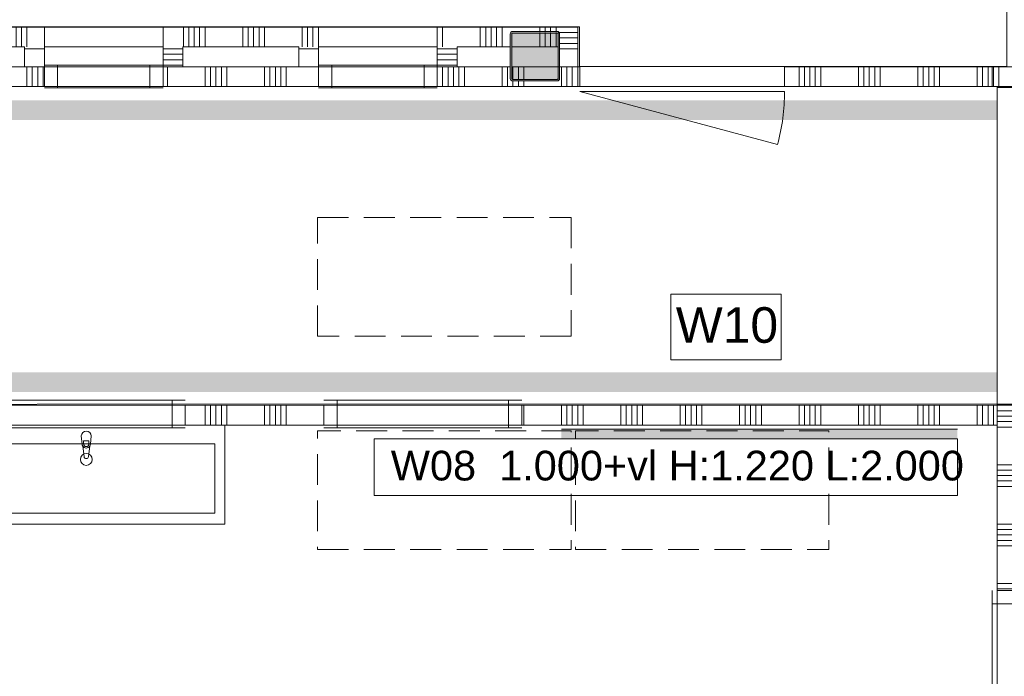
# Model space of a CAD drawing. Header units: millimetres. Extents: x -850 to 154668, y -80343 to 71019.
# Tile 16 of 147: x 20664 to 25637, y 23231 to 26547. Entities that reach past the tile are written whole.
import ezdxf

# ---------------------------------------------------------------- set-up
doc = ezdxf.new("R2010")
doc.units = ezdxf.units.MM
doc.header["$MEASUREMENT"] = 0
doc.linetypes.add('B0701', pattern=[234.119993, 155.999994, -78.119999])
doc.linetypes.add('Wipeout_Contour', pattern=[1000, 0, -1000])
for name, color, linetype in [('Info Wandafwerking aanduiding', 7, 'Continuous'), ('New_22 NC Binnenwanden', 7, 'Continuous'), ('New_22 NC Binnenwanden Afdek-arcering', 7, 'Continuous'), ('New_22 NC Binnenwanden Deuren', 7, 'Continuous'), ('New_22 NC Binnenwanden Doorsnede-arcering', 7, 'Continuous'), ('New_22 NC Binnenwanden Laagscheidingslijnen', 7, 'Continuous'), ('New_22 NC Binnenwanden Ramen', 7, 'Continuous'), ('New_42 Binnenwandafw', 7, 'Continuous'), ('New_42 Binnenwandafw Doorsnede-arcering', 7, 'Continuous'), ('New_73 Keuken', 7, 'Continuous'), ('New_74 Sanitair', 7, 'Continuous'), ('New_Info Wandafwerking aanduiding', 7, 'Continuous'), ('New_Info Wandafwerking aanduiding Doorsnede-arcering', 7, 'Continuous'), ('New_Z Ruimtefuncties Zone omranding', 7, 'Continuous'), ('S-COLS-____-OTLN.RVT S', 7, 'Continuous'), ('S-COLS-____-OTLN.RVT S 2D arcering', 7, 'Continuous')]:
    doc.layers.add(name, color=color, linetype=linetype)
doc.styles.add('GENERATED_STYLE_1', font='arial.ttf')

# ---------------------------------------------------------------- blocks, each defined once
blk = doc.blocks.new('*X18')
at = {"layer": 'New_22 NC Binnenwanden Doorsnede-arcering', "color": 254, "linetype": 'Continuous', "lineweight": 0, "true_color": 0xe9ebeb}
for p, q in [((20700, 26310), (20700, 26210)), ((20727.4, 26310), (20727.4, 26210)), ((20754.9, 26310), (20754.9, 26210)), ((20782.3, 26310), (20782.3, 26210))]:
    blk.add_line(p, q, dxfattribs=at)
blk = doc.blocks.new('*X19')
at = {"layer": 'New_22 NC Binnenwanden Doorsnede-arcering', "color": 254, "linetype": 'Continuous', "lineweight": 0, "true_color": 0xe9ebeb}
for p, q in [((21409.7, 26310), (21409.7, 26210)), ((21600, 26310), (21600, 26210)), ((21627.4, 26310), (21627.4, 26210)), ((21654.9, 26310), (21654.9, 26210)), ((21682.3, 26310), (21682.3, 26210)), ((21709.7, 26310), (21709.7, 26210)), ((21900, 26310), (21900, 26210)), ((21927.4, 26310), (21927.4, 26210)), ((21954.9, 26310), (21954.9, 26210)), ((21982.3, 26310), (21982.3, 26210)), ((22009.7, 26310), (22009.7, 26210))]:
    blk.add_line(p, q, dxfattribs=at)
blk = doc.blocks.new('*X20')
at = {"layer": 'New_22 NC Binnenwanden Doorsnede-arcering', "color": 254, "linetype": 'Continuous', "lineweight": 0, "true_color": 0xe9ebeb}
for p, q in [((22800, 26310), (22800, 26210)), ((22827.4, 26310), (22827.4, 26210)), ((22854.9, 26310), (22854.9, 26210)), ((22882.3, 26310), (22882.3, 26210)), ((22909.7, 26310), (22909.7, 26210)), ((23100, 26310), (23100, 26210)), ((23127.4, 26310), (23127.4, 26210)), ((23400, 26310), (23400, 26210)), ((23427.4, 26310), (23427.4, 26210)), ((23454.9, 26310), (23454.9, 26210)), ((23482.3, 26310), (23482.3, 26210)), ((23154.9, 26235.6), (23154.9, 26210)), ((23182.3, 26235), (23182.3, 26210)), ((23209.7, 26235), (23209.7, 26210))]:
    blk.add_line(p, q, dxfattribs=at)
blk = doc.blocks.new('*X21')
at = {"layer": 'New_22 NC Binnenwanden Doorsnede-arcering', "color": 254, "linetype": 'Continuous', "lineweight": 0, "true_color": 0xe9ebeb}
for p, q in [((24600, 26310), (24600, 26210)), ((24627.4, 26310), (24627.4, 26210)), ((24654.9, 26310), (24654.9, 26210)), ((24682.3, 26310), (24682.3, 26210)), ((24709.7, 26310), (24709.7, 26210)), ((24900, 26310), (24900, 26210)), ((24927.4, 26310), (24927.4, 26210)), ((24954.9, 26310), (24954.9, 26210)), ((24982.3, 26310), (24982.3, 26210)), ((25009.7, 26310), (25009.7, 26210)), ((25200, 26310), (25200, 26210)), ((25227.4, 26310), (25227.4, 26210)), ((25254.9, 26310), (25254.9, 26210)), ((25282.3, 26310), (25282.3, 26210)), ((25309.7, 26310), (25309.7, 26210)), ((25500, 26310), (25500, 26210)), ((25527.4, 26310), (25527.4, 26210)), ((25554.9, 26310), (25554.9, 26210))]:
    blk.add_line(p, q, dxfattribs=at)
blk = doc.blocks.new('*X23')
at = {"layer": 'New_22 NC Binnenwanden Doorsnede-arcering', "color": 254, "linetype": 'Continuous', "lineweight": 0, "true_color": 0xe9ebeb}
for p, q in [((23154.9, 26310), (23154.9, 26243.6)), ((23182.3, 26310), (23182.3, 26243)), ((23209.7, 26310), (23209.7, 26243))]:
    blk.add_line(p, q, dxfattribs=at)
blk = doc.blocks.new('R1 22')
at = {"layer": 'New_22 NC Binnenwanden Ramen', "color": 1, "linetype": 'Continuous', "lineweight": 0}
for p, q in [((-300, 0), (-233, 0)), ((-233, 0), (-233, -114)), ((-233, 0), (233, 0)), ((233, -114), (233, 0)), ((233, 0), (300, 0)), ((-233, -114), (-300, -114)), ((233, -114), (-233, -114)), ((300, -114), (233, -114))]:
    blk.add_line(p, q, dxfattribs=at)
at = {"layer": 'New_22 NC Binnenwanden Ramen', "color": 9, "linetype": 'Continuous', "lineweight": 0}
for p, q in [((-300, -7), (300, -7)), ((-300, -107), (300, -107))]:
    blk.add_line(p, q, dxfattribs=at)
at = {"layer": 'New_22 NC Binnenwanden Ramen', "color": 7, "linetype": 'Continuous', "lineweight": 0}
for p, q in [((-300, -7), (-300, -107)), ((-300, -7), (-300, -107)), ((300, -7), (300, -107)), ((300, -7), (300, -107))]:
    blk.add_line(p, q, dxfattribs=at)
blk = doc.blocks.new('D1 22')
at = {"layer": 'New_22 NC Binnenwanden Deuren', "color": 1, "linetype": 'Continuous', "lineweight": 0}
for q in [(-481.8, 267.6), (-517, 0)]:
    blk.add_line((517, 0), q, dxfattribs=at)
at = {"layer": 'New_22 NC Binnenwanden Deuren', "color": 7, "linetype": 'Continuous', "lineweight": 0}
for p, q in [((-517, -25), (-517, -125)), ((-517, -25), (-517, -125)), ((517, -25), (517, -125)), ((517, -25), (517, -125))]:
    blk.add_line(p, q, dxfattribs=at)
at = {"layer": 'New_22 NC Binnenwanden Deuren', "color": 1, "linetype": 'Continuous', "lineweight": 0}
blk.add_arc((517, 0), 1034, 165, 180, dxfattribs=at)
blk = doc.blocks.new('Wall_2_1', base_point=(15340, 26210))
at = {"layer": 'New_22 NC Binnenwanden', "color": 8, "linetype": 'Continuous', "lineweight": 0, "true_color": 0x778488}
for p, q in [((20788.4, 26210), (20788.4, 26310)), ((21388.4, 26210), (21388.4, 26310)), ((22173, 26210), (22173, 26310)), ((22773, 26210), (22773, 26310)), ((23493, 26210), (23493, 26310)), ((24527, 26210), (24527, 26310))]:
    blk.add_line(p, q, dxfattribs=at)
at = {"layer": 'New_22 NC Binnenwanden', "color": 8, "linetype": 'Continuous', "lineweight": 0, "true_color": 0x778488, "flags": 128}
for points in [[(20788.4, 26310), (20518.9, 26310)], [(22173, 26310), (21388.4, 26310)], [(23140.4, 26310), (22773, 26310)], [(23382.4, 26310), (23148.4, 26310)], [(23493, 26310), (23390.4, 26310)], [(25575, 26310), (24527, 26310)], [(25575, 26210), (25575, 26310)], [(20518.9, 26210), (20788.4, 26210)], [(21388.4, 26210), (22173, 26210)], [(22773, 26210), (23493, 26210)], [(24527, 26210), (25575, 26210)]]:
    blk.add_lwpolyline(points, dxfattribs=at)
at = {"layer": 'New_22 NC Binnenwanden', "color": 8, "lineweight": 0, "true_color": 0x778488}
for name in ['*X18', '*X19', '*X20', '*X23', '*X21']:
    blk.add_blockref(name, (0, 0), dxfattribs=at)
at = {"layer": 'New_22 NC Binnenwanden Deuren', "color": 1, "linetype": 'Continuous', "lineweight": 0, "zscale": 1000, "rotation": 179.9999928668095}
blk.add_blockref('D1 22', (24010, 26185), dxfattribs=at)
at = {"layer": 'New_22 NC Binnenwanden Ramen', "color": 1, "linetype": 'Continuous', "lineweight": 0, "zscale": 1000, "rotation": 179.9999928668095}
for p in [(21088.4, 26203), (22473, 26203)]:
    blk.add_blockref('R1 22', p, dxfattribs=at)
blk = doc.blocks.new('*X503')
at = {"layer": 'New_22 NC Binnenwanden Doorsnede-arcering', "color": 254, "linetype": 'Continuous', "lineweight": 0, "true_color": 0xe9ebeb}
blk.add_line((23390.4, 26400), (23483, 26400), dxfattribs=at)
blk = doc.blocks.new('*X504')
at = {"layer": 'New_22 NC Binnenwanden Doorsnede-arcering', "color": 254, "linetype": 'Continuous', "lineweight": 0, "true_color": 0xe9ebeb}
for p, q in [((23482.7, 26509.7), (23483, 26509.7)), ((23455.3, 26482.3), (23483, 26482.3)), ((23400.4, 26427.4), (23483, 26427.4)), ((23427.9, 26454.9), (23483, 26454.9))]:
    blk.add_line(p, q, dxfattribs=at)
blk = doc.blocks.new('*X505')
at = {"layer": 'New_22 NC Binnenwanden Doorsnede-arcering', "color": 254, "linetype": 'Continuous', "lineweight": 0, "true_color": 0xe9ebeb}
for p, q in [((23383, 26509.7), (23482.7, 26509.7)), ((23383, 26482.3), (23455.3, 26482.3)), ((23390.4, 26454.9), (23427.9, 26454.9)), ((23390.4, 26427.4), (23400.4, 26427.4))]:
    blk.add_line(p, q, dxfattribs=at)
blk = doc.blocks.new('Wall_137_1', base_point=(23483, 26210))
at = {"layer": 'New_22 NC Binnenwanden', "color": 8, "linetype": 'Continuous', "lineweight": 0, "true_color": 0x778488, "flags": 128}
for points in [[(23483, 26510), (23383, 26510)], [(23483, 26310), (23483, 26510)], [(23483, 26310), (23383, 26310)]]:
    blk.add_lwpolyline(points, dxfattribs=at)
at = {"layer": 'New_22 NC Binnenwanden', "color": 8, "lineweight": 0, "true_color": 0x778488}
for name in ['*X505', '*X504', '*X503']:
    blk.add_blockref(name, (0, 0), dxfattribs=at)
blk = doc.blocks.new('*X507')
at = {"layer": 'New_22 NC Binnenwanden Doorsnede-arcering', "color": 254, "linetype": 'Continuous', "lineweight": 0, "true_color": 0xe9ebeb}
for p, q in [((22800, 26410), (22800, 26510)), ((22990.3, 26410), (22990.3, 26510)), ((23017.7, 26410), (23017.7, 26510)), ((23045.1, 26410), (23045.1, 26510)), ((23072.6, 26410), (23072.6, 26510)), ((23100, 26410), (23100, 26510)), ((23290.3, 26485), (23290.3, 26510)), ((23317.7, 26485), (23317.7, 26510)), ((23345.1, 26485), (23345.1, 26510)), ((23372.6, 26485), (23372.6, 26510))]:
    blk.add_line(p, q, dxfattribs=at)
blk = doc.blocks.new('*X508')
at = {"layer": 'New_22 NC Binnenwanden Doorsnede-arcering', "color": 254, "linetype": 'Continuous', "lineweight": 0, "true_color": 0xe9ebeb}
for p, q in [((23290.3, 26410), (23290.3, 26477)), ((23317.7, 26410), (23317.7, 26477)), ((23345.1, 26410), (23345.1, 26477)), ((23372.6, 26410), (23372.6, 26477))]:
    blk.add_line(p, q, dxfattribs=at)
blk = doc.blocks.new('*X509')
at = {"layer": 'New_22 NC Binnenwanden Doorsnede-arcering', "color": 254, "linetype": 'Continuous', "lineweight": 0, "true_color": 0xe9ebeb}
for p, q in [((21490.3, 26410), (21490.3, 26510)), ((21517.7, 26410), (21517.7, 26510)), ((21545.1, 26410), (21545.1, 26510)), ((21572.6, 26410), (21572.6, 26510)), ((21600, 26410), (21600, 26510)), ((21790.3, 26410), (21790.3, 26510)), ((21817.7, 26410), (21817.7, 26510)), ((21845.1, 26410), (21845.1, 26510)), ((21872.6, 26410), (21872.6, 26510)), ((21900, 26410), (21900, 26510)), ((22090.3, 26410), (22090.3, 26510)), ((22117.7, 26410), (22117.7, 26510)), ((22145.1, 26410), (22145.1, 26510)), ((22172.6, 26410), (22172.6, 26510))]:
    blk.add_line(p, q, dxfattribs=at)
blk = doc.blocks.new('*X510')
at = {"layer": 'New_22 NC Binnenwanden Doorsnede-arcering', "color": 254, "linetype": 'Continuous', "lineweight": 0, "true_color": 0xe9ebeb}
for p, q in [((20590.3, 26410), (20590.3, 26510)), ((20617.7, 26410), (20617.7, 26510)), ((20645.1, 26410), (20645.1, 26510)), ((20672.6, 26410), (20672.6, 26510)), ((20700, 26410), (20700, 26510))]:
    blk.add_line(p, q, dxfattribs=at)
blk = doc.blocks.new('R rechthoekige opening 22_12')
at = {"color": 254, "linetype": 'Wipeout_Contour', "lineweight": 0, "ltscale": 1232.456681}
blk.add_wipeout([(-300, -100), (300, -100), (300, 0), (-300, 0)], dxfattribs=at).dxf.layer = 'New_22 NC Binnenwanden Afdek-arcering'
at = {"layer": 'New_22 NC Binnenwanden Ramen', "color": 1, "linetype": 'Continuous', "lineweight": 0}
for p, q in [((300, 0), (-300, 0)), ((-300, -100), (300, -100))]:
    blk.add_line(p, q, dxfattribs=at)
at = {"layer": 'New_22 NC Binnenwanden Ramen', "color": 7, "linetype": 'Continuous', "lineweight": 0}
for p, q in [((-300, 0), (-300, -100)), ((300, -100), (300, 0))]:
    blk.add_line(p, q, dxfattribs=at)
blk = doc.blocks.new('R rechthoekige opening 22_13')
at = {"color": 254, "linetype": 'Wipeout_Contour', "lineweight": 0, "ltscale": 1232.456682}
blk.add_wipeout([(300, -100), (300, 0), (-300, 0), (-300, -100)], dxfattribs=at).dxf.layer = 'New_22 NC Binnenwanden Afdek-arcering'
at = {"layer": 'New_22 NC Binnenwanden Ramen', "color": 1, "linetype": 'Continuous', "lineweight": 0}
for p, q in [((300, 0), (-300, 0)), ((-300, -100), (300, -100))]:
    blk.add_line(p, q, dxfattribs=at)
at = {"layer": 'New_22 NC Binnenwanden Ramen', "color": 7, "linetype": 'Continuous', "lineweight": 0}
for p, q in [((-300, 0), (-300, -100)), ((300, -100), (300, 0))]:
    blk.add_line(p, q, dxfattribs=at)
blk = doc.blocks.new('Wall_138_1', base_point=(23483, 26510))
at = {"layer": 'New_22 NC Binnenwanden', "color": 8, "linetype": 'Continuous', "lineweight": 0, "true_color": 0x778488, "flags": 128}
for points in [[(20788.4, 26510), (20518.9, 26510)], [(22173, 26510), (21388.4, 26510)], [(23383, 26510), (22773, 26510)], [(20518.9, 26410), (20688.4, 26410)], [(21488.4, 26410), (22073, 26410)], [(22873, 26410), (23140.4, 26410)], [(23148.4, 26410), (23382.4, 26410)]]:
    blk.add_lwpolyline(points, dxfattribs=at)
at = {"layer": 'New_22 NC Binnenwanden', "color": 8, "lineweight": 0, "true_color": 0x778488}
for name in ['*X510', '*X509', '*X507', '*X508']:
    blk.add_blockref(name, (0, 0), dxfattribs=at)
at = {"layer": 'New_22 NC Binnenwanden Ramen', "color": 1, "linetype": 'Continuous', "lineweight": 0, "xscale": -1, "zscale": 1000, "rotation": 179.9999999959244}
for name, p in [('R rechthoekige opening 22_12', (21088.4, 26410)), ('R rechthoekige opening 22_13', (22473, 26410))]:
    blk.add_blockref(name, p, dxfattribs=at)
blk = doc.blocks.new('Slab_16_1', base_point=(22168.5, 23871.4))
at = {"layer": 'New_73 Keuken', "color": 9, "linetype": 'B0701', "lineweight": 0, "flags": 128}
blk.add_lwpolyline([(22168.5, 23871.4), (23448.5, 23871.4), (23448.5, 24471.4), (22168.5, 24471.4)], close=True, dxfattribs=at)
blk = doc.blocks.new('Slab_17_1', base_point=(23470.4, 23871.4))
at = {"layer": 'New_73 Keuken', "color": 9, "linetype": 'B0701', "lineweight": 0, "flags": 128}
blk.add_lwpolyline([(23470.4, 23871.4), (24750.4, 23871.4), (24750.4, 24471.4), (23470.4, 24471.4)], close=True, dxfattribs=at)
blk = doc.blocks.new('Wall_388_1', base_point=(23400, 24500))
at = {"layer": 'New_42 Binnenwandafw Doorsnede-arcering', "linetype": 'Continuous', "lineweight": 0, "true_color": 0x934451}
blk.add_hatch(color=15, dxfattribs=at).paths.add_polyline_path([(23400, 24430), (25400, 24430), (25400, 24480), (23400, 24480)])
at = {"layer": 'New_42 Binnenwandafw', "color": 15, "linetype": 'Continuous', "lineweight": 0, "true_color": 0x934451, "flags": 128}
for points in [[(25400, 24480), (23400, 24480)], [(23400, 24430), (25400, 24430)]]:
    blk.add_lwpolyline(points, dxfattribs=at)
blk = doc.blocks.new('Wasbak meervoudig 22_6')
at = {"layer": 'New_74 Sanitair', "color": 1, "linetype": 'Continuous', "lineweight": 0}
for p, q in [((-700, 0), (700, 0)), ((-700, -500), (-700, 0)), ((700, -500), (700, 0)), ((650, -95), (-650, -95)), ((-650, -95), (-650, -445)), ((-25, -55), (-21, -97)), ((-13.6, -94.8), (-13.6, -79.9)), ((-13.6, -79.9), (13.6, -79.9)), ((13.6, -79.9), (13.6, -94.8)), ((21, -97), (25, -55)), ((650, -445), (650, -95)), ((-17.7, -106.5), (-11.1, -159.4)), ((11.1, -159.4), (17.7, -106.5)), ((-650, -445), (650, -445)), ((-700, -500), (700, -500))]:
    blk.add_line(p, q, dxfattribs=at)
blk.add_circle((0, -173.4), 30, dxfattribs=at)
for centre, radius, start, end in [((0, -55), 25, 0, 180), ((0, -95.1), 21.1, 185.1696, 212.771), ((0, -94.8), 13.6, 180, 0), ((0, -95.1), 21.1, 327.229, 354.8304), ((0, -95.1), 21.1, 212.771, 327.229), ((0, -158), 11.2, 187.1389, 352.8611)]:
    blk.add_arc(centre, radius, start, end, dxfattribs=at)
blk = doc.blocks.new('Column 166[166]_1', base_point=(0.5, 3))
at = {"layer": 'S-COLS-____-OTLN.RVT S 2D arcering', "linetype": 'Continuous', "lineweight": 0, "true_color": 0x778488}
h = blk.add_hatch(color=8, dxfattribs=at)
h.paths.add_polyline_path([(23140.9, 26251), (23141.9, 26246), (23144.8, 26241.8), (23149, 26238.9), (23153.9, 26238), (23377.9, 26238), (23382.9, 26238.9), (23387.1, 26241.8), (23390, 26246), (23390.9, 26251), (23390.9, 26475), (23390, 26479.9), (23387.1, 26484.1), (23382.9, 26487), (23377.9, 26488), (23153.9, 26488), (23149, 26487), (23144.8, 26484.1), (23141.9, 26479.9), (23140.9, 26475)])
h.paths.add_polyline_path([(23377.9, 26246), (23153.9, 26246), (23152, 26246.3), (23150.4, 26247.4), (23149.3, 26249), (23148.9, 26251), (23148.9, 26475), (23149.3, 26476.9), (23150.4, 26478.5), (23152, 26479.6), (23153.9, 26480), (23377.9, 26480), (23379.9, 26479.6), (23381.5, 26478.5), (23382.6, 26476.9), (23382.9, 26475), (23382.9, 26251), (23382.6, 26249), (23381.5, 26247.4), (23379.9, 26246.3)], flags=0)
blk.add_hatch(color=8, dxfattribs=at).paths.add_polyline_path([(23377.9, 26480), (23153.9, 26480), (23152, 26479.6), (23150.4, 26478.5), (23149.3, 26476.9), (23148.9, 26475), (23148.9, 26251), (23149.3, 26249), (23150.4, 26247.4), (23152, 26246.3), (23153.9, 26246), (23377.9, 26246), (23379.9, 26246.3), (23381.5, 26247.4), (23382.6, 26249), (23382.9, 26251), (23382.9, 26475), (23382.6, 26476.9), (23381.5, 26478.5), (23379.9, 26479.6)])
at = {"layer": 'S-COLS-____-OTLN.RVT S', "color": 1, "linetype": 'Continuous', "lineweight": 0}
for p, q in [((23141.9, 26479.9), (23140.9, 26475)), ((23140.9, 26475), (23140.9, 26251)), ((23144.8, 26484.1), (23141.9, 26479.9)), ((23149, 26487), (23144.8, 26484.1)), ((23148.9, 26475), (23149.3, 26476.9)), ((23148.9, 26251), (23148.9, 26475)), ((23153.9, 26488), (23149, 26487)), ((23149.3, 26476.9), (23150.4, 26478.5)), ((23150.4, 26478.5), (23152, 26479.6)), ((23152, 26479.6), (23153.9, 26480)), ((23377.9, 26488), (23153.9, 26488)), ((23153.9, 26480), (23377.9, 26480)), ((23382.9, 26487), (23377.9, 26488)), ((23377.9, 26480), (23379.9, 26479.6)), ((23379.9, 26479.6), (23381.5, 26478.5)), ((23381.5, 26478.5), (23382.6, 26476.9)), ((23382.6, 26476.9), (23382.9, 26475)), ((23387.1, 26484.1), (23382.9, 26487)), ((23382.9, 26475), (23382.9, 26251)), ((23390, 26479.9), (23387.1, 26484.1)), ((23390.9, 26475), (23390, 26479.9)), ((23390.9, 26251), (23390.9, 26475)), ((23140.9, 26251), (23141.9, 26246)), ((23141.9, 26246), (23144.8, 26241.8)), ((23144.8, 26241.8), (23149, 26238.9)), ((23149.3, 26249), (23148.9, 26251)), ((23149, 26238.9), (23153.9, 26238)), ((23150.4, 26247.4), (23149.3, 26249)), ((23152, 26246.3), (23150.4, 26247.4)), ((23153.9, 26246), (23152, 26246.3)), ((23377.9, 26246), (23153.9, 26246)), ((23153.9, 26238), (23377.9, 26238)), ((23379.9, 26246.3), (23377.9, 26246)), ((23377.9, 26238), (23382.9, 26238.9)), ((23381.5, 26247.4), (23379.9, 26246.3)), ((23382.6, 26249), (23381.5, 26247.4)), ((23382.9, 26251), (23382.6, 26249)), ((23382.9, 26238.9), (23387.1, 26241.8)), ((23387.1, 26241.8), (23390, 26246)), ((23390, 26246), (23390.9, 26251))]:
    blk.add_line(p, q, dxfattribs=at)
blk = doc.blocks.new('*X2719')
at = {"layer": 'New_22 NC Binnenwanden Doorsnede-arcering', "color": 254, "linetype": 'Continuous', "lineweight": 0, "true_color": 0xe9ebeb}
for p, q in [((21600, 24600), (21600, 24500)), ((21627.4, 24600), (21627.4, 24500)), ((21654.9, 24600), (21654.9, 24500)), ((21682.3, 24600), (21682.3, 24500)), ((21709.7, 24600), (21709.7, 24500)), ((21900, 24600), (21900, 24500)), ((21927.4, 24600), (21927.4, 24500)), ((21954.9, 24600), (21954.9, 24500)), ((21982.3, 24600), (21982.3, 24500)), ((22009.7, 24600), (22009.7, 24500))]:
    blk.add_line(p, q, dxfattribs=at)
blk = doc.blocks.new('*X2720')
at = {"layer": 'New_22 NC Binnenwanden Doorsnede-arcering', "color": 254, "linetype": 'Continuous', "lineweight": 0, "true_color": 0xe9ebeb}
for p, q in [((23209.7, 24600), (23209.7, 24500)), ((23400, 24600), (23400, 24500)), ((23427.4, 24600), (23427.4, 24500)), ((23454.9, 24600), (23454.9, 24500)), ((23482.3, 24600), (23482.3, 24500)), ((23509.7, 24600), (23509.7, 24500)), ((23700, 24600), (23700, 24500)), ((23727.4, 24600), (23727.4, 24500)), ((23754.9, 24600), (23754.9, 24500)), ((23782.3, 24600), (23782.3, 24500)), ((23809.7, 24600), (23809.7, 24500)), ((24000, 24600), (24000, 24500)), ((24027.4, 24600), (24027.4, 24500)), ((24054.9, 24600), (24054.9, 24500)), ((24082.3, 24600), (24082.3, 24500)), ((24109.7, 24600), (24109.7, 24500)), ((24300, 24600), (24300, 24500)), ((24327.4, 24600), (24327.4, 24500)), ((24354.9, 24600), (24354.9, 24500)), ((24382.3, 24600), (24382.3, 24500)), ((24409.7, 24600), (24409.7, 24500)), ((24600, 24600), (24600, 24500)), ((24627.4, 24600), (24627.4, 24500)), ((24654.9, 24600), (24654.9, 24500)), ((24682.3, 24600), (24682.3, 24500)), ((24709.7, 24600), (24709.7, 24500)), ((24900, 24600), (24900, 24500)), ((24927.4, 24600), (24927.4, 24500)), ((24954.9, 24600), (24954.9, 24500)), ((24982.3, 24600), (24982.3, 24500)), ((25009.7, 24600), (25009.7, 24500)), ((25200, 24600), (25200, 24500)), ((25227.4, 24600), (25227.4, 24500)), ((25254.9, 24600), (25254.9, 24500)), ((25282.3, 24600), (25282.3, 24500)), ((25309.7, 24600), (25309.7, 24500)), ((25500, 24600), (25500, 24500)), ((25527.4, 24600), (25527.4, 24500)), ((25554.9, 24600), (25554.9, 24500)), ((25582.3, 24600), (25582.3, 24500))]:
    blk.add_line(p, q, dxfattribs=at)
blk = doc.blocks.new('R1 22_14')
at = {"layer": 'New_22 NC Binnenwanden Ramen', "color": 1, "linetype": 'Continuous', "lineweight": 0}
for p, q in [((-500, 0), (-433, 0)), ((-433, 0), (-433, -139)), ((-433, 0), (433, 0)), ((433, -139), (433, 0)), ((433, 0), (500, 0)), ((-433, -139), (-500, -139)), ((433, -139), (-433, -139)), ((500, -139), (433, -139))]:
    blk.add_line(p, q, dxfattribs=at)
at = {"layer": 'New_22 NC Binnenwanden Ramen', "color": 9, "linetype": 'Continuous', "lineweight": 0}
for p, q in [((-500, -25), (500, -25)), ((-500, -125), (500, -125))]:
    blk.add_line(p, q, dxfattribs=at)
at = {"layer": 'New_22 NC Binnenwanden Ramen', "color": 7, "linetype": 'Continuous', "lineweight": 0}
for p, q in [((-500, -125), (-500, -25)), ((-500, -125), (-500, -25)), ((500, -125), (500, -25)), ((500, -125), (500, -25))]:
    blk.add_line(p, q, dxfattribs=at)
blk = doc.blocks.new('Wall_562_1', base_point=(6200, 24500))
at = {"layer": 'New_22 NC Binnenwanden', "color": 8, "linetype": 'Continuous', "lineweight": 0, "true_color": 0x778488}
for p, q in [((21500, 24500), (21500, 24600)), ((22200, 24500), (22200, 24600)), ((23200, 24500), (23200, 24600))]:
    blk.add_line(p, q, dxfattribs=at)
at = {"layer": 'New_22 NC Binnenwanden', "color": 8, "linetype": 'Continuous', "lineweight": 0, "true_color": 0x778488, "flags": 128}
for points in [[(22200, 24600), (21500, 24600)], [(25600, 24600), (23200, 24600)], [(25600, 24500), (25600, 24600)], [(21500, 24500), (22200, 24500)], [(23200, 24500), (25600, 24500)]]:
    blk.add_lwpolyline(points, dxfattribs=at)
at = {"layer": 'New_22 NC Binnenwanden', "color": 8, "lineweight": 0, "true_color": 0x778488}
for name in ['*X2719', '*X2720']:
    blk.add_blockref(name, (0, 0), dxfattribs=at)
at = {"layer": 'New_22 NC Binnenwanden Ramen', "color": 1, "linetype": 'Continuous', "lineweight": 0, "zscale": 1000, "rotation": 3.129421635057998e-05}
for p in [(21000, 24625), (22700, 24625)]:
    blk.add_blockref('R1 22_14', p, dxfattribs=at)
blk = doc.blocks.new('*X2781')
at = {"layer": 'New_22 NC Binnenwanden Doorsnede-arcering', "color": 254, "linetype": 'Continuous', "lineweight": 0, "true_color": 0xe9ebeb}
for p, q in [((25677.9, 24600), (25600, 24600)), ((25677.9, 24572.6), (25600, 24572.6)), ((25700, 24600), (25677.9, 24600)), ((25700, 24572.6), (25677.9, 24572.6)), ((25677.9, 24545.1), (25600, 24545.1)), ((25677.9, 24517.7), (25600, 24517.7)), ((25700, 24545.1), (25677.9, 24545.1)), ((25700, 24517.7), (25677.9, 24517.7))]:
    blk.add_line(p, q, dxfattribs=at)
blk = doc.blocks.new('D1 zl1-b 22_5')
at = {"layer": 'New_22 NC Binnenwanden Deuren', "color": 1, "linetype": 'Continuous', "lineweight": 0}
for p, q in [((800.1, 0), (-220.9, 273.6)), ((-800.1, 0), (-256.9, 0)), ((800.1, 0), (-256.9, 0))]:
    blk.add_line(p, q, dxfattribs=at)
at = {"layer": 'New_22 NC Binnenwanden Deuren', "color": 7, "linetype": 'Continuous', "lineweight": 0}
for p, q in [((-800.1, -14), (-800.1, -114)), ((-800.1, -14), (-800.1, -114)), ((800.1, -14), (800.1, -114)), ((800.1, -14), (800.1, -114))]:
    blk.add_line(p, q, dxfattribs=at)
at = {"layer": 'New_22 NC Binnenwanden Deuren', "color": 1, "linetype": 'Continuous', "lineweight": 0}
blk.add_arc((800.1, 0), 1057, 165, 180, dxfattribs=at)
blk = doc.blocks.new('Wall_576_1', base_point=(25700, 24500))
at = {"layer": 'New_22 NC Binnenwanden', "color": 8, "linetype": 'Continuous', "lineweight": 0, "true_color": 0x778488}
for p, q in [((25700, 26205), (25600, 26205)), ((25700, 24604.9), (25600, 24604.9))]:
    blk.add_line(p, q, dxfattribs=at)
at = {"layer": 'New_22 NC Binnenwanden', "color": 8, "linetype": 'Continuous', "lineweight": 0, "true_color": 0x778488, "flags": 128}
for points in [[(25600, 26210), (25700, 26210)], [(25600, 26210), (25600, 26205)], [(25700, 26205), (25700, 26210)], [(25600, 24604.9), (25600, 24500)], [(25700, 24500), (25700, 24604.9)]]:
    blk.add_lwpolyline(points, dxfattribs=at)
at = {"layer": 'New_22 NC Binnenwanden', "color": 8, "lineweight": 0, "true_color": 0x778488}
blk.add_blockref('*X2781', (0, 0), dxfattribs=at)
at = {"layer": 'New_22 NC Binnenwanden Deuren', "color": 1, "linetype": 'Continuous', "lineweight": 0, "xscale": -0.9999999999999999, "zscale": 1000, "rotation": 270.000011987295}
blk.add_blockref('D1 zl1-b 22_5', (25714, 25404.9), dxfattribs=at)
blk = doc.blocks.new('Slab_49_1', base_point=(22173, 26310))
at = {"layer": 'New_22 NC Binnenwanden', "color": 1, "linetype": 'Continuous', "lineweight": 0, "flags": 128}
blk.add_lwpolyline([(22173, 26310), (22773, 26310), (22773, 26510), (22173, 26510)], close=True, dxfattribs=at)
blk = doc.blocks.new('Slab_50_1', base_point=(22173, 26310))
at = {"layer": 'New_22 NC Binnenwanden', "color": 1, "linetype": 'Continuous', "lineweight": 0, "flags": 128}
blk.add_lwpolyline([(22173, 26310), (22773, 26310), (22773, 26510), (22173, 26510)], close=True, dxfattribs=at)
blk = doc.blocks.new('Slab_51_1', base_point=(20788.4, 26310))
at = {"layer": 'New_22 NC Binnenwanden', "color": 1, "linetype": 'Continuous', "lineweight": 0, "flags": 128}
blk.add_lwpolyline([(20788.4, 26310), (21388.4, 26310), (21388.4, 26509.9), (20788.4, 26509.9)], close=True, dxfattribs=at)
blk = doc.blocks.new('Slab_55_1', base_point=(22173, 26310))
at = {"layer": 'New_22 NC Binnenwanden', "color": 1, "linetype": 'Continuous', "lineweight": 0, "flags": 128}
blk.add_lwpolyline([(22173, 26310), (22773, 26310), (22773, 26509.9), (22173, 26509.9)], close=True, dxfattribs=at)
blk = doc.blocks.new('Slab_56_1', base_point=(22173, 26310))
at = {"layer": 'New_22 NC Binnenwanden', "color": 255, "linetype": 'Continuous', "lineweight": 0, "flags": 128}
blk.add_lwpolyline([(22173, 26310), (22773, 26310), (22773, 26410), (22173, 26410)], close=True, dxfattribs=at)
blk = doc.blocks.new('Slab_57_1', base_point=(20788.4, 26310))
at = {"layer": 'New_22 NC Binnenwanden', "color": 1, "linetype": 'Continuous', "lineweight": 0, "flags": 128}
blk.add_lwpolyline([(20788.4, 26310), (21388.4, 26310), (21388.4, 26509.9), (20788.4, 26509.9)], close=True, dxfattribs=at)
blk = doc.blocks.new('*X3032')
at = {"layer": 'New_22 NC Binnenwanden Doorsnede-arcering', "color": 254, "linetype": 'Continuous', "lineweight": 0, "true_color": 0xe9ebeb}
for p, q in [((25582.3, 26310), (25582.3, 26210)), ((25609.7, 26310), (25609.7, 26210)), ((25800, 26310), (25800, 26210))]:
    blk.add_line(p, q, dxfattribs=at)
blk = doc.blocks.new('*X3033')
at = {"layer": 'New_22 NC Binnenwanden Doorsnede-arcering', "color": 254, "linetype": 'Continuous', "lineweight": 0, "true_color": 0xe9ebeb}
for p, q in [((29782.3, 26310), (29782.3, 26210)), ((29809.7, 26310), (29809.7, 26210))]:
    blk.add_line(p, q, dxfattribs=at)
blk = doc.blocks.new('D2 zl2 22_3')
at = {"layer": 'New_22 NC Binnenwanden Deuren', "color": 1, "linetype": 'Continuous', "lineweight": 0}
for p, q in [((-1065, 0), (-36.3, 275.6)), ((1065, 0), (36.3, 275.6)), ((-1980, 0), (-1065, 0)), ((-1065, 0), (0, 0)), ((1065, 0), (0, 0)), ((1980, 0), (1065, 0))]:
    blk.add_line(p, q, dxfattribs=at)
at = {"layer": 'New_22 NC Binnenwanden Deuren', "color": 7, "linetype": 'Continuous', "lineweight": 0}
for p, q in [((-1980, -25), (-1980, -125)), ((-1980, -25), (-1980, -125)), ((1980, -25), (1980, -125)), ((1980, -25), (1980, -125))]:
    blk.add_line(p, q, dxfattribs=at)
at = {"layer": 'New_22 NC Binnenwanden Deuren', "color": 1, "linetype": 'Continuous', "lineweight": 0}
for centre, start, end in [((-1065, 0), 0, 15), ((1065, 0), 165, 180)]:
    blk.add_arc(centre, 1065, start, end, dxfattribs=at)
blk = doc.blocks.new('Wall_633_1', base_point=(29850, 26210))
at = {"layer": 'New_22 NC Binnenwanden', "color": 8, "linetype": 'Continuous', "lineweight": 0, "true_color": 0x778488}
for p, q in [((25820, 26210), (25820, 26310)), ((29780, 26210), (29780, 26310))]:
    blk.add_line(p, q, dxfattribs=at)
at = {"layer": 'New_22 NC Binnenwanden', "color": 8, "linetype": 'Continuous', "lineweight": 0, "true_color": 0x778488, "flags": 128}
for points in [[(25820, 26310), (25575, 26310)], [(25575, 26210), (25575, 26310)], [(29950, 26310), (29780, 26310)], [(25575, 26210), (25820, 26210)], [(29780, 26210), (29850, 26210)]]:
    blk.add_lwpolyline(points, dxfattribs=at)
at = {"layer": 'New_22 NC Binnenwanden Laagscheidingslijnen', "color": 8, "linetype": 'Continuous', "lineweight": 0, "true_color": 0x778488}
blk.add_line((29850, 26210), (29950, 26210), dxfattribs=at)
at = {"layer": 'New_22 NC Binnenwanden', "color": 8, "lineweight": 0, "true_color": 0x778488}
for name in ['*X3032', '*X3033']:
    blk.add_blockref(name, (0, 0), dxfattribs=at)
at = {"layer": 'New_22 NC Binnenwanden Deuren', "color": 1, "linetype": 'Continuous', "lineweight": 0, "xscale": -1, "zscale": 1000, "rotation": 180.0000687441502}
blk.add_blockref('D2 zl2 22_3', (27800, 26185), dxfattribs=at)
blk = doc.blocks.new('*X3041')
at = {"layer": 'New_22 NC Binnenwanden Doorsnede-arcering', "color": 254, "linetype": 'Continuous', "lineweight": 0, "true_color": 0xe9ebeb}
blk.add_line((20688.4, 26400), (20788.4, 26400), dxfattribs=at)
blk = doc.blocks.new('Wall_637_1', base_point=(20788.4, 26210))
at = {"layer": 'New_22 NC Binnenwanden', "color": 8, "linetype": 'Continuous', "lineweight": 0, "true_color": 0x778488, "flags": 128}
for points in [[(20688.4, 26410), (20688.4, 26310)], [(20788.4, 26310), (20788.4, 26410)], [(20788.4, 26310), (20688.4, 26310)]]:
    blk.add_lwpolyline(points, dxfattribs=at)
at = {"layer": 'New_22 NC Binnenwanden', "color": 8, "lineweight": 0, "true_color": 0x778488}
blk.add_blockref('*X3041', (0, 0), dxfattribs=at)
blk = doc.blocks.new('*X3043')
at = {"layer": 'New_22 NC Binnenwanden Doorsnede-arcering', "color": 254, "linetype": 'Continuous', "lineweight": 0, "true_color": 0xe9ebeb}
for p, q in [((21398.3, 26400), (21388.4, 26400)), ((21398.3, 26372.6), (21388.4, 26372.6)), ((21488.4, 26400), (21398.3, 26400)), ((21488.4, 26372.6), (21398.3, 26372.6)), ((21398.3, 26345.1), (21388.4, 26345.1)), ((21398.3, 26317.7), (21388.4, 26317.7)), ((21488.4, 26345.1), (21398.3, 26345.1)), ((21488.4, 26317.7), (21398.3, 26317.7))]:
    blk.add_line(p, q, dxfattribs=at)
blk = doc.blocks.new('Wall_638_1', base_point=(21388.4, 26510))
at = {"layer": 'New_22 NC Binnenwanden', "color": 8, "linetype": 'Continuous', "lineweight": 0, "true_color": 0x778488, "flags": 128}
for points in [[(21388.4, 26410), (21388.4, 26310)], [(21488.4, 26310), (21488.4, 26410)], [(21388.4, 26310), (21488.4, 26310)]]:
    blk.add_lwpolyline(points, dxfattribs=at)
at = {"layer": 'New_22 NC Binnenwanden', "color": 8, "lineweight": 0, "true_color": 0x778488}
blk.add_blockref('*X3043', (0, 0), dxfattribs=at)
blk = doc.blocks.new('*X3045')
at = {"layer": 'New_22 NC Binnenwanden Doorsnede-arcering', "color": 254, "linetype": 'Continuous', "lineweight": 0, "true_color": 0xe9ebeb}
for p, q in [((22073, 26400), (22111.6, 26400)), ((22111.6, 26400), (22173, 26400))]:
    blk.add_line(p, q, dxfattribs=at)
blk = doc.blocks.new('Wall_639_1', base_point=(22173, 26210))
at = {"layer": 'New_22 NC Binnenwanden', "color": 8, "linetype": 'Continuous', "lineweight": 0, "true_color": 0x778488, "flags": 128}
for points in [[(22073, 26410), (22073, 26310)], [(22173, 26310), (22173, 26410)], [(22173, 26310), (22073, 26310)]]:
    blk.add_lwpolyline(points, dxfattribs=at)
at = {"layer": 'New_22 NC Binnenwanden', "color": 8, "lineweight": 0, "true_color": 0x778488}
blk.add_blockref('*X3045', (0, 0), dxfattribs=at)
blk = doc.blocks.new('*X3047')
at = {"layer": 'New_22 NC Binnenwanden Doorsnede-arcering', "color": 254, "linetype": 'Continuous', "lineweight": 0, "true_color": 0xe9ebeb}
for p, q in [((22824.8, 26400), (22773, 26400)), ((22824.8, 26372.6), (22773, 26372.6)), ((22873, 26400), (22824.8, 26400)), ((22873, 26372.6), (22824.8, 26372.6)), ((22824.8, 26345.1), (22773, 26345.1)), ((22824.8, 26317.7), (22773, 26317.7)), ((22873, 26345.1), (22824.8, 26345.1)), ((22873, 26317.7), (22824.8, 26317.7))]:
    blk.add_line(p, q, dxfattribs=at)
blk = doc.blocks.new('Wall_640_1', base_point=(22773, 26510))
at = {"layer": 'New_22 NC Binnenwanden', "color": 8, "linetype": 'Continuous', "lineweight": 0, "true_color": 0x778488, "flags": 128}
for points in [[(22773, 26410), (22773, 26310)], [(22873, 26310), (22873, 26410)], [(22773, 26310), (22873, 26310)]]:
    blk.add_lwpolyline(points, dxfattribs=at)
at = {"layer": 'New_22 NC Binnenwanden', "color": 8, "lineweight": 0, "true_color": 0x778488}
blk.add_blockref('*X3047', (0, 0), dxfattribs=at)
blk = doc.blocks.new('*X3212')
at = {"layer": 'New_22 NC Binnenwanden Doorsnede-arcering', "color": 254, "linetype": 'Continuous', "lineweight": 0, "true_color": 0xe9ebeb}
for p, q in [((25677.9, 24490.3), (25600, 24490.3)), ((25700, 24490.3), (25677.9, 24490.3)), ((25677.9, 24300), (25600, 24300)), ((25677.9, 24272.6), (25600, 24272.6)), ((25700, 24300), (25677.9, 24300)), ((25700, 24272.6), (25677.9, 24272.6)), ((25677.9, 24245.2), (25600, 24245.2)), ((25700, 24245.2), (25677.9, 24245.2)), ((25677.9, 24217.7), (25600, 24217.7)), ((25677.9, 24190.3), (25600, 24190.3)), ((25700, 24217.7), (25677.9, 24217.7)), ((25700, 24190.3), (25677.9, 24190.3)), ((25677.9, 24000), (25600, 24000)), ((25677.9, 23972.6), (25600, 23972.6)), ((25700, 24000), (25677.9, 24000)), ((25700, 23972.6), (25677.9, 23972.6)), ((25677.9, 23945.2), (25600, 23945.2)), ((25700, 23945.2), (25677.9, 23945.2)), ((25677.9, 23917.7), (25600, 23917.7)), ((25677.9, 23890.3), (25600, 23890.3)), ((25700, 23917.7), (25677.9, 23917.7)), ((25700, 23890.3), (25677.9, 23890.3)), ((25677.9, 23700), (25600, 23700)), ((25677.9, 23672.6), (25600, 23672.6)), ((25700, 23700), (25677.9, 23700)), ((25700, 23672.6), (25677.9, 23672.6))]:
    blk.add_line(p, q, dxfattribs=at)
blk = doc.blocks.new('*X3213')
at = {"layer": 'New_22 NC Binnenwanden Doorsnede-arcering', "color": 254, "linetype": 'Continuous', "lineweight": 0, "true_color": 0xe9ebeb}
for p, q in [((25677.9, 22500), (25600, 22500)), ((25700, 22500), (25677.9, 22500)), ((25677.9, 22472.6), (25600, 22472.6)), ((25677.9, 22445.2), (25600, 22445.2)), ((25700, 22472.6), (25677.9, 22472.6)), ((25700, 22445.2), (25677.9, 22445.2)), ((25677.9, 22417.7), (25600, 22417.7)), ((25677.9, 22390.3), (25600, 22390.3)), ((25700, 22417.7), (25677.9, 22417.7)), ((25700, 22390.3), (25677.9, 22390.3)), ((25677.9, 22200), (25600, 22200)), ((25700, 22200), (25677.9, 22200)), ((25677.9, 22172.6), (25600, 22172.6)), ((25677.9, 22145.2), (25600, 22145.2)), ((25700, 22172.6), (25677.9, 22172.6)), ((25700, 22145.2), (25677.9, 22145.2)), ((25677.9, 22117.7), (25600, 22117.7)), ((25677.9, 22090.3), (25600, 22090.3)), ((25700, 22117.7), (25677.9, 22117.7)), ((25700, 22090.3), (25677.9, 22090.3)), ((25677.9, 21900), (25600, 21900)), ((25700, 21900), (25677.9, 21900)), ((25677.9, 21872.6), (25600, 21872.6)), ((25677.9, 21845.2), (25600, 21845.2)), ((25700, 21872.6), (25677.9, 21872.6)), ((25700, 21845.2), (25677.9, 21845.2)), ((25677.9, 21817.7), (25600, 21817.7)), ((25677.9, 21790.3), (25600, 21790.3)), ((25700, 21817.7), (25677.9, 21817.7)), ((25700, 21790.3), (25677.9, 21790.3)), ((25677.9, 21600), (25600, 21600)), ((25700, 21600), (25677.9, 21600))]:
    blk.add_line(p, q, dxfattribs=at)
blk = doc.blocks.new('R1 22_3')
at = {"layer": 'New_22 NC Binnenwanden Ramen', "color": 1, "linetype": 'Continuous', "lineweight": 0}
for p, q in [((-500, 0), (-433, 0)), ((-433, 0), (-433, -139)), ((-433, 0), (433, 0)), ((433, -139), (433, 0)), ((433, 0), (500, 0)), ((-433, -139), (-500, -139)), ((433, -139), (-433, -139)), ((500, -139), (433, -139))]:
    blk.add_line(p, q, dxfattribs=at)
at = {"layer": 'New_22 NC Binnenwanden Ramen', "color": 9, "linetype": 'Continuous', "lineweight": 0}
for p, q in [((-500, -14), (500, -14)), ((-500, -114), (500, -114))]:
    blk.add_line(p, q, dxfattribs=at)
at = {"layer": 'New_22 NC Binnenwanden Ramen', "color": 7, "linetype": 'Continuous', "lineweight": 0}
for p, q in [((-500, -14), (-500, -114)), ((-500, -14), (-500, -114)), ((500, -14), (500, -114)), ((500, -14), (500, -114))]:
    blk.add_line(p, q, dxfattribs=at)
blk = doc.blocks.new('Wall_689_1', base_point=(25700, 21585))
at = {"layer": 'New_22 NC Binnenwanden', "color": 8, "linetype": 'Continuous', "lineweight": 0, "true_color": 0x778488}
for p, q in [((25700, 23665), (25600, 23665)), ((25700, 22665), (25600, 22665))]:
    blk.add_line(p, q, dxfattribs=at)
at = {"layer": 'New_22 NC Binnenwanden', "color": 8, "linetype": 'Continuous', "lineweight": 0, "true_color": 0x778488, "flags": 128}
for points in [[(25600, 24500), (25600, 23665)], [(25700, 23665), (25700, 24500)], [(25600, 22665), (25600, 21585)], [(25700, 21585), (25700, 22665)], [(25600, 21585), (25700, 21585)]]:
    blk.add_lwpolyline(points, dxfattribs=at)
at = {"layer": 'New_22 NC Binnenwanden', "color": 8, "lineweight": 0, "true_color": 0x778488}
for name in ['*X3212', '*X3213']:
    blk.add_blockref(name, (0, 0), dxfattribs=at)
at = {"layer": 'New_22 NC Binnenwanden Ramen', "color": 1, "linetype": 'Continuous', "lineweight": 0, "zscale": 1000, "rotation": 270.000101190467}
blk.add_blockref('R1 22_3', (25714, 23165), dxfattribs=at)
blk = doc.blocks.new('Wall_736_1', base_point=(15260.6, 26140))
at = {"layer": 'New_Info Wandafwerking aanduiding Doorsnede-arcering', "linetype": 'Continuous', "lineweight": 0}
blk.add_hatch(color=1, dxfattribs=at).paths.add_polyline_path([(15260.6, 26040), (25600, 26040), (25600, 26140), (15260.6, 26140)])
at = {"layer": 'New_Info Wandafwerking aanduiding', "color": 9, "linetype": 'Continuous', "lineweight": 0, "flags": 128}
blk.add_lwpolyline([(25600, 26140), (25600, 26040)], dxfattribs=at)
blk = doc.blocks.new('Wall_740_1', base_point=(6286.5, 24666.8))
at = {"layer": 'New_Info Wandafwerking aanduiding Doorsnede-arcering', "linetype": 'Continuous', "lineweight": 0}
blk.add_hatch(color=1, dxfattribs=at).paths.add_polyline_path([(6386.5, 24666.8), (25600, 24666.8), (25600, 24766.8), (6386.5, 24766.8)])
at = {"layer": 'New_Info Wandafwerking aanduiding', "color": 9, "linetype": 'Continuous', "lineweight": 0, "flags": 128}
blk.add_lwpolyline([(25600, 24766.8), (25600, 24666.8)], dxfattribs=at)

msp = doc.modelspace()

# ---------------------------------------------------------------- linework, layer by layer
at = {"layer": 'Info Wandafwerking aanduiding', "color": 9, "linetype": 'Continuous', "lineweight": 0, "flags": 128}
msp.add_lwpolyline([(22454.9, 24430), (25400, 24430), (25400, 24144.3), (22454.9, 24144.3)], close=True, dxfattribs=at)
at = {"layer": 'New_73 Keuken', "color": 9, "linetype": 'B0701', "lineweight": 0}
msp.add_lwpolyline([(22168.5, 25548.6), (23448.5, 25548.6), (23448.5, 24948.6), (22168.5, 24948.6)], close=True, dxfattribs=at)
at = {"layer": 'New_Info Wandafwerking aanduiding', "color": 9, "linetype": 'Continuous', "lineweight": 0, "flags": 128}
msp.add_lwpolyline([(23952.4, 25161.6), (24509.3, 25161.6), (24509.3, 24828.7), (23952.4, 24828.7)], close=True, dxfattribs=at)
at = {"layer": 'New_Z Ruimtefuncties Zone omranding', "color": 13, "linetype": 'Continuous', "lineweight": 0, "true_color": 0xf14e6a, "flags": 128}
msp.add_lwpolyline([(25600, 24500), (16775, 24500), (16775, 21610), (17050, 21610), (17050, 17060), (25555, 17060), (25555, 21585), (25600, 21585)], close=True, dxfattribs=at)

# ---------------------------------------------------------------- block references
at = {"layer": 'New_22 NC Binnenwanden', "color": 8, "lineweight": 0, "true_color": 0x778488}
for name, p in [('Wall_137_1', (23483, 26210)), ('Wall_2_1', (15340, 26210)), ('Wall_633_1', (29850, 26210)), ('Wall_576_1', (25700, 24500)), ('Wall_562_1', (6200, 24500)), ('Wall_689_1', (25700, 21585))]:
    msp.add_blockref(name, p, dxfattribs=at)
at = {"layer": 'New_42 Binnenwandafw', "color": 15, "lineweight": 0, "true_color": 0x934451}
msp.add_blockref('Wall_388_1', (23400, 24500), dxfattribs=at)
at = {"layer": 'New_73 Keuken', "color": 9, "linetype": 'B0701', "lineweight": 0}
for name, p in [('Slab_16_1', (22168.5, 23871.4)), ('Slab_17_1', (23470.4, 23871.4))]:
    msp.add_blockref(name, p, dxfattribs=at)
at = {"layer": 'New_74 Sanitair', "color": 1, "linetype": 'Continuous', "lineweight": 0, "xscale": -1, "zscale": 1000}
msp.add_blockref('Wasbak meervoudig 22_6', (21000, 24500), dxfattribs=at)
at = {"layer": 'New_Info Wandafwerking aanduiding', "color": 1, "lineweight": 0}
for name, p in [('Wall_736_1', (15260.6, 26140)), ('Wall_740_1', (6286.5, 24666.8))]:
    msp.add_blockref(name, p, dxfattribs=at)

# ---------------------------------------------------------------- texts
at = {"layer": 'Info Wandafwerking aanduiding', "color": 2, "linetype": 'Continuous', "lineweight": 0, "insert": (22479.9, 24218.2), "char_height": 150, "attachment_point": 7, "style": 'GENERATED_STYLE_1'}
msp.add_mtext('\\A1;{\\pql;\\fArial|b0|i0|c0|p38; W08 \\fArial|b0|i0|c0|p38; \\fArial|b0|i0|c0|p38;1.000\\fArial|b0|i0|c0|p38;+vl H:\\fArial|b0|i0|c0|p38;1.220\\fArial|b0|i0|c0|p38; L:\\fArial|b0|i0|c0|p38;2.000}', dxfattribs=at)
at = {"layer": 'New_Info Wandafwerking aanduiding', "color": 2, "linetype": 'Continuous', "lineweight": 0, "insert": (23977.4, 25095.4), "char_height": 180, "attachment_point": 1, "style": 'GENERATED_STYLE_1'}
msp.add_mtext('\\A1;{\\pql;\\fArial|b0|i0|c0|p38;W10}', dxfattribs=at)

# ---------------------------------------------------------------- next in the draw order: block references
at = {"layer": 'New_22 NC Binnenwanden', "color": 8, "lineweight": 0, "true_color": 0x778488}
msp.add_blockref('Wall_138_1', (23483, 26510), dxfattribs=at)

# ---------------------------------------------------------------- next in the draw order: linework, layer by layer
at = {"layer": 'New_Z Ruimtefuncties Zone omranding', "color": 41, "linetype": 'Continuous', "lineweight": 0, "true_color": 0xffeeaa, "flags": 128}
msp.add_lwpolyline([(6200, 26210), (6200, 24599.9), (25600, 24608), (25600, 26210), (17050.7, 26210), (17050.7, 26200.1), (15341.4, 26200.1), (15341.4, 36010), (13350.7, 36010, -0.198912), (11732.1, 36412.2, -0.249082), (10909.7, 38110.9), (10910, 41010), (8950, 41010), (8950, 35110), (8950, 32310), (8947.2, 32310), (8947.2, 26210)], format="xyb", close=True, dxfattribs=at)
at = {"layer": 'New_Z Ruimtefuncties Zone omranding', "color": 21, "linetype": 'Continuous', "lineweight": 0, "true_color": 0xffaa55, "flags": 128}
msp.add_lwpolyline([(17591.4, 36322.9), (17590, 29955), (18000, 29955.1), (18001.4, 26511), (23492, 26511), (23492, 26311), (25650, 26311), (25650, 26486), (25650, 38646), (18590.5, 38646), (18589.7, 38056.1, -0.253418)], format="xyb", close=True, dxfattribs=at)

# ---------------------------------------------------------------- next in the draw order: block references
at = {"layer": 'New_22 NC Binnenwanden', "color": 1, "linetype": 'Continuous', "lineweight": 0}
for name, p in [('Slab_51_1', (20788.4, 26310)), ('Slab_57_1', (20788.4, 26310)), ('Slab_49_1', (22173, 26310)), ('Slab_50_1', (22173, 26310)), ('Slab_55_1', (22173, 26310))]:
    msp.add_blockref(name, p, dxfattribs=at)
at = {"layer": 'New_22 NC Binnenwanden', "color": 8, "lineweight": 0, "true_color": 0x778488}
for name, p in [('Wall_637_1', (20788.4, 26210)), ('Wall_638_1', (21388.4, 26510)), ('Wall_639_1', (22173, 26210)), ('Wall_640_1', (22773, 26510))]:
    msp.add_blockref(name, p, dxfattribs=at)
at = {"layer": 'New_22 NC Binnenwanden', "color": 255, "linetype": 'Continuous', "lineweight": 0}
msp.add_blockref('Slab_56_1', (22173, 26310), dxfattribs=at)
at = {"layer": 'S-COLS-____-OTLN.RVT S', "color": 1, "linetype": 'Continuous', "lineweight": 0}
msp.add_blockref('Column 166[166]_1', (0.5, 3), dxfattribs=at)

doc.saveas('drawing.dxf')
